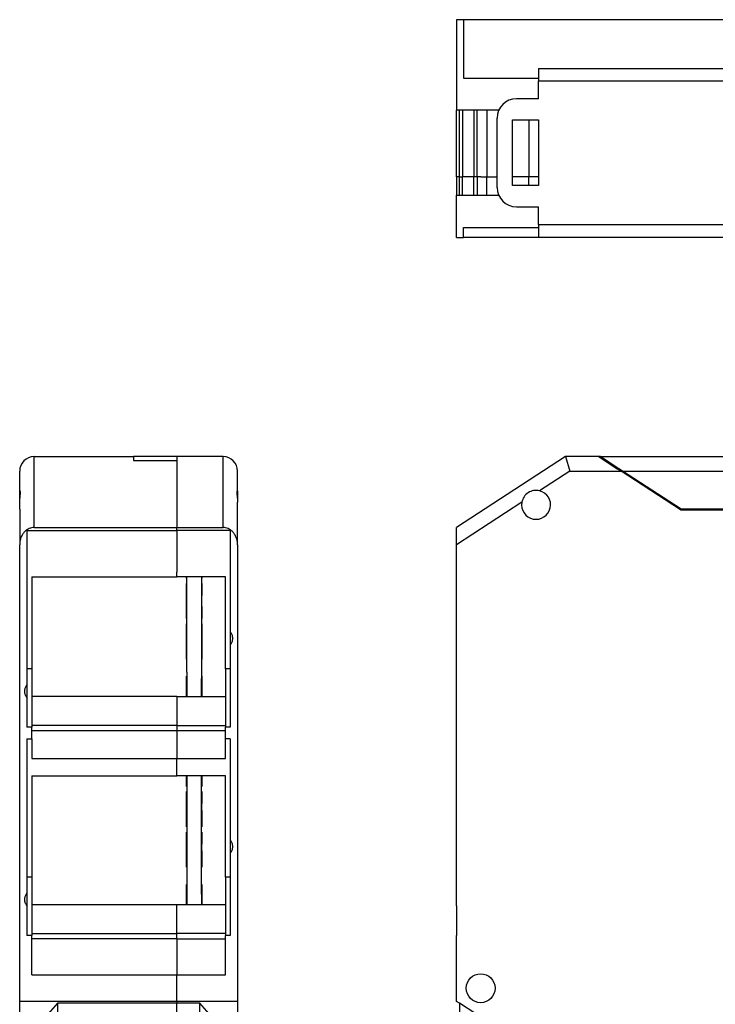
# Model space of a CAD drawing. Extents: x -11 to 300, y -102 to 102.
# Tile 2 of 5: x -11 to 61, y 0 to 102. Entities that reach past the tile are written whole.
import ezdxf

# ---------------------------------------------------------------- set-up
doc = ezdxf.new("R2010")
doc.units = 0
doc.layers.get('0').update_dxf_attribs({"linetype": 'CONTINUOUS'})

# ---------------------------------------------------------------- blocks, each defined once
blk = doc.blocks.new('ME_MAX_LP-MKDSO_2-2__00268395_1', base_point=(6, 10.36))
at = {"color": 7}
for p, q in [((6, 44.2), (6, 44.33)), ((6.05, 44.2), (6, 44.2)), ((6.05, 44.2), (6.05, 44.33)), ((6.05, 43.66), (6.05, 44.2)), ((7.55, 44.33), (7.55, 44.2)), ((7.55, 44.2), (7.55, 43.66)), ((7.55, 44.2), (7.6, 44.2)), ((7.6, 44.33), (7.6, 44.2)), ((6.05, 42.41), (6.05, 43.66)), ((7.55, 43.66), (7.55, 42.96)), ((7.55, 42.96), (7.55, 42.66)), ((6, 41.26), (6, 42.41)), ((6.05, 42.41), (6, 42.41)), ((6.05, 42.35), (6.05, 42.41)), ((6.05, 41.26), (6.05, 42.35)), ((7.55, 42.66), (7.55, 42.41)), ((7.55, 42.41), (7.55, 42.35)), ((7.55, 42.41), (7.6, 42.41)), ((7.55, 42.35), (7.55, 42.26)), ((7.55, 42.26), (7.55, 41.96)), ((7.55, 41.96), (7.55, 41.71)), ((7.6, 42.26), (7.6, 42.41)), ((7.6, 41.96), (7.6, 42.26)), ((7.6, 41.71), (7.6, 41.96)), ((6, 41.21), (6, 41.26)), ((6, 40.01), (6, 41.21)), ((6.05, 40.69), (6.05, 41.26)), ((7.55, 41.71), (7.55, 41.26)), ((7.55, 41.26), (7.55, 40.71)), ((7.6, 41.26), (7.6, 41.71)), ((7.6, 41.26), (7.6, 40.01)), ((6.05, 40.01), (6, 40.01)), ((6.05, 40.01), (6.05, 40.69)), ((6.05, 39.47), (6.05, 40.01)), ((7.55, 40.71), (7.55, 40.69)), ((7.55, 40.69), (7.55, 40.01)), ((7.55, 40.01), (7.55, 39.47)), ((7.55, 40.01), (7.6, 40.01)), ((6.05, 38.21), (6.05, 39.47)), ((7.55, 39.47), (7.55, 38.77)), ((6.05, 38.21), (6, 38.21)), ((6, 37.07), (6, 38.21)), ((6.05, 37.8), (6.05, 38.21)), ((6.05, 37.07), (6.05, 37.8)), ((7.55, 38.77), (7.55, 38.47)), ((7.55, 38.47), (7.55, 38.21)), ((7.55, 38.21), (7.55, 38.07)), ((7.55, 38.21), (7.6, 38.21)), ((7.55, 38.07), (7.55, 37.8)), ((7.55, 37.8), (7.55, 37.77)), ((7.6, 38.21), (7.6, 38.07)), ((7.6, 38.07), (7.6, 37.77)), ((6, 37.01), (6, 37.07)), ((6, 35.81), (6, 37.01)), ((6.05, 35.81), (6.05, 37.07)), ((7.55, 37.77), (7.55, 37.51)), ((7.55, 37.51), (7.55, 37.21)), ((7.55, 37.21), (7.55, 37.07)), ((7.55, 37.07), (7.55, 36.81)), ((7.55, 36.81), (7.55, 36.51)), ((7.6, 37.77), (7.6, 37.51)), ((7.6, 37.51), (7.6, 37.21)), ((7.6, 37.21), (7.6, 37.07)), ((7.6, 37.07), (7.6, 35.81)), ((6.05, 35.81), (6, 35.81)), ((6.05, 34.45), (6.05, 35.81)), ((7.55, 36.51), (7.55, 35.81)), ((7.55, 35.81), (7.55, 34.45)), ((7.55, 35.81), (7.6, 35.81)), ((6, 32.82), (6, 34.02)), ((6.05, 34.02), (6, 34.02)), ((6.05, 34.45), (6.05, 34.02)), ((6.05, 34.02), (6.05, 33.79)), ((6.05, 33.79), (6.05, 31.94)), ((7.55, 34.45), (7.55, 34.02)), ((7.55, 34.02), (7.55, 33.79)), ((7.55, 34.02), (7.6, 34.02)), ((7.55, 33.32), (7.55, 33.79)), ((7.6, 34.02), (7.6, 31.94)), ((6, 31.94), (6, 32.82)), ((7.55, 33.02), (7.55, 33.32)), ((7.55, 32.62), (7.55, 33.02)), ((7.55, 32.32), (7.55, 32.62)), ((7.55, 31.94), (7.55, 32.32)), ((6, 22.6), (6, 23.69)), ((6.05, 23.69), (6.05, 22.6)), ((7.55, 23.6), (7.55, 23.69)), ((7.55, 23.3), (7.55, 23.6)), ((7.6, 23.69), (7.6, 22.6)), ((6.05, 22.6), (6, 22.6)), ((6.05, 22.6), (6.05, 22.06)), ((7.55, 22.6), (7.55, 23.3)), ((7.55, 22.06), (7.55, 22.6)), ((7.55, 22.6), (7.6, 22.6)), ((6.05, 22.06), (6.05, 20.81)), ((7.55, 21.36), (7.55, 22.06)), ((6, 19.66), (6, 20.81)), ((6.05, 20.81), (6, 20.81)), ((6.05, 20.81), (6.05, 20.75)), ((6.05, 20.75), (6.05, 19.66)), ((7.55, 21.06), (7.55, 21.36)), ((7.55, 20.81), (7.55, 21.06)), ((7.55, 20.75), (7.55, 20.81)), ((7.55, 20.81), (7.6, 20.81)), ((7.55, 20.66), (7.55, 20.75)), ((7.55, 20.36), (7.55, 20.66)), ((7.6, 20.66), (7.6, 20.81)), ((7.6, 20.36), (7.6, 20.66)), ((6, 19.61), (6, 19.66)), ((6, 18.41), (6, 19.61)), ((6.05, 19.66), (6.05, 19.09)), ((7.55, 20.11), (7.55, 20.36)), ((7.55, 19.81), (7.55, 20.11)), ((7.55, 19.66), (7.55, 19.81)), ((7.55, 19.41), (7.55, 19.66)), ((7.55, 19.11), (7.55, 19.41)), ((7.6, 20.11), (7.6, 20.36)), ((7.6, 20.11), (7.6, 19.81)), ((7.6, 19.81), (7.6, 19.66)), ((7.6, 19.66), (7.6, 18.41)), ((6.05, 18.41), (6, 18.41)), ((6.05, 19.09), (6.05, 18.41)), ((6.05, 18.41), (6.05, 17.87)), ((7.55, 19.09), (7.55, 19.11)), ((7.55, 18.41), (7.55, 19.09)), ((7.55, 17.87), (7.55, 18.41)), ((7.55, 18.41), (7.6, 18.41)), ((6.05, 17.87), (6.05, 16.61)), ((7.55, 17.17), (7.55, 17.87)), ((6, 15.47), (6, 16.61)), ((6.05, 16.61), (6, 16.61)), ((6.05, 16.61), (6.05, 16.2)), ((7.55, 16.87), (7.55, 17.17)), ((7.55, 16.61), (7.55, 16.87)), ((7.55, 16.61), (7.6, 16.61)), ((7.55, 16.47), (7.55, 16.61)), ((7.55, 16.2), (7.55, 16.47)), ((7.6, 16.47), (7.6, 16.61)), ((7.6, 16.17), (7.6, 16.47)), ((6, 15.41), (6, 15.47)), ((6, 14.21), (6, 15.41)), ((6.05, 16.2), (6.05, 15.47)), ((6.05, 15.47), (6.05, 14.21)), ((7.55, 16.17), (7.55, 16.2)), ((7.55, 15.91), (7.55, 16.17)), ((7.55, 15.61), (7.55, 15.91)), ((7.55, 15.47), (7.55, 15.61)), ((7.55, 15.21), (7.55, 15.47)), ((7.6, 15.91), (7.6, 16.17)), ((7.6, 15.91), (7.6, 15.61)), ((7.6, 15.61), (7.6, 15.47)), ((7.6, 15.47), (7.6, 14.21)), ((7.55, 14.91), (7.55, 15.21)), ((7.55, 14.21), (7.55, 14.91)), ((6.05, 14.21), (6, 14.21)), ((6.05, 14.21), (6.05, 12.42)), ((7.55, 14.21), (7.6, 14.21)), ((7.55, 12.42), (7.55, 14.21)), ((6.05, 12.42), (6, 12.42)), ((6, 11.22), (6, 12.42)), ((6.05, 12.42), (6.05, 11.43)), ((7.55, 12.42), (7.6, 12.42)), ((7.55, 11.72), (7.55, 12.42)), ((7.6, 12.42), (7.6, 10.36)), ((6.05, 11.43), (6.05, 10.36)), ((7.55, 11.43), (7.55, 11.72)), ((7.55, 11.43), (7.55, 11.42)), ((7.55, 11.42), (7.55, 11.02)), ((6, 10.36), (6, 11.22)), ((7.55, 11.02), (7.55, 10.72)), ((7.55, 10.72), (7.55, 10.36))]:
    blk.add_line(p, q, dxfattribs=at)
blk = doc.blocks.new('ME_MAX_LP-MSTBO_2-2__00286672_2', base_point=(6, 10.36))
at = {"color": 7}
for p, q in [((6.05, 44.2), (6.05, 44.33)), ((6.05, 43.66), (6.05, 44.2)), ((7.55, 44.33), (7.55, 44.2)), ((7.55, 44.2), (7.55, 43.66)), ((6, 42.46), (6, 43.66)), ((6.05, 43.66), (6, 43.66)), ((6.05, 42.41), (6.05, 43.66)), ((7.55, 43.66), (7.55, 42.96)), ((7.55, 43.66), (7.6, 43.66)), ((7.55, 42.96), (7.55, 42.66)), ((7.6, 43.66), (7.6, 42.41)), ((6, 42.41), (6, 42.46)), ((6, 41.26), (6, 42.41)), ((6.05, 42.35), (6.05, 42.41)), ((6.05, 41.26), (6.05, 42.35)), ((7.55, 42.66), (7.55, 42.41)), ((7.55, 42.41), (7.55, 42.35)), ((7.55, 42.35), (7.55, 42.26)), ((7.55, 42.26), (7.55, 41.96)), ((7.55, 41.96), (7.55, 41.71)), ((7.6, 42.26), (7.6, 42.41)), ((7.6, 41.96), (7.6, 42.26)), ((7.6, 41.71), (7.6, 41.96)), ((6.05, 40.69), (6.05, 41.26)), ((7.55, 41.71), (7.55, 41.26)), ((7.55, 41.26), (7.55, 40.71)), ((7.6, 41.26), (7.6, 41.71)), ((6.05, 40.01), (6.05, 40.69)), ((6.05, 39.47), (6.05, 40.01)), ((7.55, 40.71), (7.55, 40.69)), ((7.55, 40.69), (7.55, 40.01)), ((7.55, 40.01), (7.55, 39.47)), ((6.05, 39.47), (6, 39.47)), ((6, 38.27), (6, 39.47)), ((6.05, 38.21), (6.05, 39.47)), ((7.55, 39.47), (7.55, 38.77)), ((7.55, 39.47), (7.6, 39.47)), ((7.6, 39.47), (7.6, 38.21)), ((6, 38.21), (6, 38.27)), ((6, 37.07), (6, 38.21)), ((6.05, 37.8), (6.05, 38.21)), ((6.05, 37.07), (6.05, 37.8)), ((7.55, 38.77), (7.55, 38.47)), ((7.55, 38.47), (7.55, 38.21)), ((7.55, 38.21), (7.55, 38.07)), ((7.55, 38.07), (7.55, 37.8)), ((7.55, 37.8), (7.55, 37.77)), ((7.6, 38.21), (7.6, 38.07)), ((7.6, 38.07), (7.6, 37.77)), ((6.05, 35.81), (6.05, 37.07)), ((7.55, 37.77), (7.55, 37.51)), ((7.55, 37.51), (7.55, 37.21)), ((7.55, 37.21), (7.55, 37.07)), ((7.55, 37.07), (7.55, 36.81)), ((7.55, 36.81), (7.55, 36.51)), ((7.6, 37.77), (7.6, 37.51)), ((7.6, 37.51), (7.6, 37.21)), ((7.6, 37.21), (7.6, 37.07)), ((6.05, 34.45), (6.05, 35.81)), ((7.55, 36.51), (7.55, 35.81)), ((7.55, 35.81), (7.55, 34.45)), ((6.05, 34.45), (6.05, 34.02)), ((6.05, 34.02), (6.05, 33.79)), ((6.05, 33.79), (6.05, 31.94)), ((7.55, 34.45), (7.55, 34.02)), ((7.55, 34.02), (7.55, 33.79)), ((7.55, 33.32), (7.55, 33.79)), ((7.55, 33.02), (7.55, 33.32)), ((7.55, 32.62), (7.55, 33.02)), ((7.55, 32.32), (7.55, 32.62)), ((7.55, 31.94), (7.55, 32.32)), ((6.05, 23.69), (6.05, 22.6)), ((7.55, 23.6), (7.55, 23.69)), ((7.55, 23.3), (7.55, 23.6)), ((6.05, 22.6), (6.05, 22.06)), ((7.55, 22.6), (7.55, 23.3)), ((7.55, 22.06), (7.55, 22.6)), ((6, 20.86), (6, 22.06)), ((6.05, 22.06), (6, 22.06)), ((6.05, 22.06), (6.05, 20.81)), ((7.55, 21.36), (7.55, 22.06)), ((7.55, 22.06), (7.6, 22.06)), ((7.6, 22.06), (7.6, 20.81)), ((6, 20.81), (6, 20.86)), ((6, 19.66), (6, 20.81)), ((6.05, 20.81), (6.05, 20.75)), ((6.05, 20.75), (6.05, 19.66)), ((7.55, 21.06), (7.55, 21.36)), ((7.55, 20.81), (7.55, 21.06)), ((7.55, 20.75), (7.55, 20.81)), ((7.55, 20.66), (7.55, 20.75)), ((7.55, 20.36), (7.55, 20.66)), ((7.6, 20.66), (7.6, 20.81)), ((7.6, 20.36), (7.6, 20.66)), ((6.05, 19.66), (6.05, 19.09)), ((7.55, 20.11), (7.55, 20.36)), ((7.55, 19.81), (7.55, 20.11)), ((7.55, 19.66), (7.55, 19.81)), ((7.55, 19.41), (7.55, 19.66)), ((7.55, 19.11), (7.55, 19.41)), ((7.6, 20.11), (7.6, 20.36)), ((7.6, 20.11), (7.6, 19.81)), ((7.6, 19.81), (7.6, 19.66)), ((6.05, 19.09), (6.05, 18.41)), ((6.05, 18.41), (6.05, 17.87)), ((7.55, 19.09), (7.55, 19.11)), ((7.55, 18.41), (7.55, 19.09)), ((7.55, 17.87), (7.55, 18.41)), ((6, 16.67), (6, 17.87)), ((6.05, 17.87), (6, 17.87)), ((6.05, 17.87), (6.05, 16.61)), ((7.55, 17.17), (7.55, 17.87)), ((7.55, 17.87), (7.6, 17.87)), ((7.6, 17.87), (7.6, 16.61)), ((6, 16.61), (6, 16.67)), ((6, 15.47), (6, 16.61)), ((6.05, 16.61), (6.05, 16.2)), ((7.55, 16.87), (7.55, 17.17)), ((7.55, 16.61), (7.55, 16.87)), ((7.55, 16.47), (7.55, 16.61)), ((7.55, 16.2), (7.55, 16.47)), ((7.6, 16.47), (7.6, 16.61)), ((7.6, 16.17), (7.6, 16.47)), ((6.05, 16.2), (6.05, 15.47)), ((6.05, 15.47), (6.05, 14.21)), ((7.55, 16.17), (7.55, 16.2)), ((7.55, 15.91), (7.55, 16.17)), ((7.55, 15.61), (7.55, 15.91)), ((7.55, 15.47), (7.55, 15.61)), ((7.55, 15.21), (7.55, 15.47)), ((7.6, 15.91), (7.6, 16.17)), ((7.6, 15.91), (7.6, 15.61)), ((7.6, 15.61), (7.6, 15.47)), ((7.55, 14.91), (7.55, 15.21)), ((7.55, 14.21), (7.55, 14.91)), ((6.05, 14.21), (6.05, 12.42)), ((7.55, 12.42), (7.55, 14.21)), ((6.05, 12.42), (6.05, 11.43)), ((7.55, 11.72), (7.55, 12.42)), ((6.05, 11.43), (6.05, 10.36)), ((7.55, 11.43), (7.55, 11.72)), ((7.55, 11.43), (7.55, 11.42)), ((7.55, 11.42), (7.55, 11.02)), ((7.55, 11.02), (7.55, 10.72)), ((7.55, 10.72), (7.55, 10.36))]:
    blk.add_line(p, q, dxfattribs=at)
blk = doc.blocks.new('ME_MAX_22_5_DKL_H_SELECT__10', base_point=(-11.3, 51.35))
at = {"color": 7}
for p, q in [((-9.8, 56.8), (-9.7, 56.8)), ((-9.7, 56.8), (-9.65, 56.8)), ((-9.65, 56.8), (0.5, 56.8)), ((5, 56.8), (0.5, 56.8)), ((9.65, 56.8), (5, 56.8)), ((9.7, 56.8), (9.65, 56.8)), ((9.8, 56.8), (9.7, 56.8)), ((-11.3, 53.26), (-11.3, 55.3)), ((11.3, 53.26), (11.3, 55.3)), ((-11.3, 52.07), (-11.3, 53.26)), ((11.3, 53.26), (11.3, 52.07)), ((-11.3, 51.35), (-11.3, 52.07)), ((11.3, 51.35), (11.3, 52.07))]:
    blk.add_line(p, q, dxfattribs=at)
for centre, start, end in [((-9.8, 55.3), 90, 180), ((9.8, 55.3), 0, 90)]:
    blk.add_arc(centre, 1.5, start, end, dxfattribs=at)
blk = doc.blocks.new('ME_MAX_GEH-L_G_2-2_H_SELECT__11', base_point=(5, -55.7))
at = {"color": 7}
for p, q in [((9.65, 56.8), (5, 56.8)), ((5, 56.8), (5, 56.39)), ((5, 56.39), (5, 54.3)), ((9.7, 56.8), (9.65, 56.8)), ((9.8, 56.8), (9.7, 56.8)), ((9.8, 49.46), (9.8, 56.8)), ((11.3, 53.26), (11.3, 55.3)), ((5, 54.3), (5, 53.25)), ((5, 53.25), (5, 52.25)), ((11.3, 53.26), (11.3, 52.07)), ((5, 52.25), (5, 51.7)), ((5, 51.7), (5, 49.49)), ((11.3, 51.35), (11.3, 52.07)), ((11.3, 47.67), (11.3, 51.35)), ((5, 49.49), (5, 49.46)), ((5, 49.46), (9.8, 49.46)), ((5, 49.13), (5, 49.46)), ((10.55, 49.13), (5, 49.13)), ((5, 49.13), (5, 48.28)), ((10.55, 49.13), (10.55, 38.62)), ((5, 48.28), (5, 45.82)), ((11.3, 47.67), (11.3, 0.3)), ((5, 45.82), (5, 45.77)), ((5, 45.77), (5, 45.47)), ((5, 45.47), (5, 45.42)), ((5, 45.42), (5, 45.17)), ((5, 45.17), (5, 44.82)), ((5, 44.33), (5, 44.82)), ((10.05, 44.33), (5, 44.33)), ((10.05, 34.8), (10.05, 44.33)), ((10.55, 38.62), (10.55, 37.29)), ((10.55, 37.29), (10.55, 34.8)), ((10.55, 34.8), (10.05, 34.8)), ((10.05, 34.8), (10.05, 31.94)), ((10.55, 34.8), (10.55, 28.75)), ((5, 31.94), (5, 30.14)), ((5, 31.94), (10.05, 31.94)), ((10.05, 31.94), (10.05, 28.92)), ((5, 30.14), (5, 28.92)), ((5, 28.92), (5, 28.38)), ((5, 28.92), (10.05, 28.92)), ((10.05, 28.92), (10.05, 28.75)), ((10.55, 28.75), (10.05, 28.75)), ((10.05, 28.38), (10.05, 28.75)), ((5, 28.38), (5, 28.12)), ((10.05, 28.38), (5, 28.38)), ((5, 28.12), (5, 27.58)), ((5, 27.58), (5, 25.49)), ((10.05, 27.53), (10.05, 28.38)), ((10.55, 27.53), (10.05, 27.53)), ((10.05, 25.49), (10.05, 27.53)), ((10.55, 27.53), (10.55, 17.02)), ((5, 23.69), (5, 25.49)), ((5, 25.49), (10.05, 25.49)), ((10.05, 23.69), (5, 23.69)), ((10.05, 13.19), (10.05, 23.69)), ((10.55, 17.02), (10.55, 15.69)), ((10.55, 15.69), (10.55, 13.19)), ((10.05, 13.19), (10.05, 10.36)), ((10.55, 13.19), (10.05, 13.19)), ((10.55, 13.19), (10.55, 7.15)), ((5, 8.98), (5, 10.36)), ((5, 10.36), (10.05, 10.36)), ((10.05, 10.36), (10.05, 7.34)), ((5, 7.34), (5, 8.98)), ((10.05, 7.34), (5, 7.34)), ((5, 6.79), (5, 7.34)), ((10.05, 7.34), (10.05, 7.15)), ((10.05, 6.79), (10.05, 7.15)), ((10.55, 7.15), (10.05, 7.15)), ((5, 6.79), (5, 6.54)), ((5, 6.79), (10.05, 6.79)), ((5, 6.54), (5, 6)), ((10.05, 3.06), (10.05, 6.79)), ((5, 6), (5, 4.34)), ((5, 4.34), (5, 3.06)), ((5, 1.7), (5, 3.06)), ((5, 3.06), (10.05, 3.06)), ((5, 0.3), (5, 1.7)), ((11.3, 0.3), (5, 0.3)), ((5, 0.3), (5, 0.11)), ((5, -0.8), (5, 0.11)), ((7.37, 0.11), (5, 0.11)), ((9.33, -2.1), (7.37, 0.11)), ((7.37, -2.1), (7.37, 0.11)), ((11.3, 0.3), (11.3, -3.92))]:
    blk.add_line(p, q, dxfattribs=at)
for points in [[(11.28, 53.3, 0.276828), (11.26, 53.28), (11.25, 53.26, 0.04832), (11.24, 53.21), (11.23, 53.18), (11.23, 53.14, 0.027595), (11.23, 53.02), (11.23, 52.95, 0.013158), (11.25, 52.7), (11.27, 52.55), (11.28, 52.4, -0.013045), (11.3, 52.18), (11.3, 52.07)], [(11.3, 47.67, 0.043896), (11.27, 48.05, 0.044883), (11.17, 48.4, 0.047168), (11.01, 48.72, 0.049997), (10.8, 49, 0.054062), (10.55, 49.22, 0.047979), (10.31, 49.35, 0.050169), (10.06, 49.43, 0.051861), (9.8, 49.46)], [(10.8, 37.95, 0.03526), (10.79, 38.1, 0.035774), (10.76, 38.25, 0.036966), (10.71, 38.39, 0.038483), (10.64, 38.51, 0.040749), (10.55, 38.62)], [(10.55, 37.29, 0.041234), (10.64, 37.4, 0.039006), (10.71, 37.52, 0.03733), (10.76, 37.66, 0.035962), (10.79, 37.8, 0.035427), (10.8, 37.95)], [(10.8, 16.35, 0.03526), (10.79, 16.5, 0.035774), (10.76, 16.65, 0.036966), (10.71, 16.79, 0.038483), (10.64, 16.91, 0.040749), (10.55, 17.02)], [(10.55, 15.69, 0.041234), (10.64, 15.8, 0.039006), (10.71, 15.92, 0.03733), (10.76, 16.06, 0.035962), (10.79, 16.2, 0.035427), (10.8, 16.35)]]:
    blk.add_lwpolyline(points, format="xyb", dxfattribs=at)
blk.add_arc((9.8, 55.3), 1.5, 0, 90, dxfattribs=at)
blk = doc.blocks.new('ME_MAX_22_5_GEH-R_G_2-2_H_SELE3', base_point=(-11.3, -55.7))
at = {"color": 7}
for p, q in [((-9.8, 56.8), (-9.7, 56.8)), ((-9.8, 49.46), (-9.8, 56.8)), ((-9.7, 56.8), (-9.65, 56.8)), ((-9.65, 56.8), (0.5, 56.8)), ((0.5, 56.8), (0.5, 56.39)), ((5, 56.8), (0.5, 56.8)), ((0.5, 56.39), (5, 56.39)), ((5, 56.8), (5, 56.39)), ((5, 56.39), (5, 54.3)), ((-11.3, 53.26), (-11.3, 55.3)), ((5, 54.3), (5, 53.25)), ((-11.3, 52.07), (-11.3, 53.26)), ((5, 53.25), (5, 52.25)), ((5, 52.25), (5, 51.7)), ((-11.3, 51.35), (-11.3, 52.07)), ((-11.3, 51.35), (-11.3, 47.67)), ((5, 51.7), (5, 49.49)), ((-10.55, 49.13), (-10.55, 34.8)), ((-10.55, 49.13), (5, 49.13)), ((-9.8, 49.46), (5, 49.46)), ((5, 49.49), (5, 49.46)), ((5, 49.13), (5, 49.46)), ((5, 49.13), (5, 48.28)), ((5, 48.28), (5, 45.82)), ((-11.3, 0.3), (-11.3, 47.67)), ((5, 45.82), (5, 45.77)), ((5, 45.77), (5, 45.47)), ((5, 45.47), (5, 45.42)), ((5, 45.42), (5, 45.17)), ((5, 45.17), (5, 44.82)), ((-10.05, 44.33), (5, 44.33)), ((-10.05, 44.33), (-10.05, 34.8)), ((5, 44.33), (5, 44.82)), ((-10.05, 34.8), (-10.55, 34.8)), ((-10.55, 34.8), (-10.55, 33.14)), ((-10.05, 34.8), (-10.05, 31.94)), ((-10.55, 33.14), (-10.55, 31.8)), ((-10.55, 31.8), (-10.55, 28.75)), ((-10.05, 31.94), (-10.05, 28.92)), ((5, 31.94), (-10.05, 31.94)), ((5, 31.94), (5, 30.14)), ((5, 30.14), (5, 28.92)), ((-10.05, 28.75), (-10.55, 28.75)), ((5, 28.92), (-10.05, 28.92)), ((-10.05, 28.92), (-10.05, 28.75)), ((-10.05, 28.38), (-10.05, 28.75)), ((5, 28.92), (5, 28.38)), ((-10.05, 27.53), (-10.05, 28.38)), ((5, 28.38), (-10.05, 28.38)), ((5, 28.38), (5, 28.12)), ((5, 28.12), (5, 27.58)), ((5, 27.58), (5, 25.49)), ((-10.55, 27.53), (-10.05, 27.53)), ((-10.55, 27.53), (-10.55, 13.19)), ((-10.05, 27.53), (-10.05, 25.49)), ((-10.05, 25.49), (5, 25.49)), ((5, 23.69), (5, 25.49)), ((-10.05, 23.69), (5, 23.69)), ((-10.05, 23.69), (-10.05, 13.19)), ((-10.05, 13.19), (-10.55, 13.19)), ((-10.55, 13.19), (-10.55, 11.54)), ((-10.05, 13.19), (-10.05, 10.36)), ((-10.55, 11.54), (-10.55, 10.2)), ((-10.05, 10.36), (-10.05, 7.34)), ((-10.05, 10.36), (5, 10.36)), ((5, 8.98), (5, 10.36)), ((-10.55, 10.2), (-10.55, 7.15)), ((5, 7.34), (5, 8.98)), ((-10.05, 7.15), (-10.55, 7.15)), ((-10.05, 7.34), (5, 7.34)), ((-10.05, 7.34), (-10.05, 7.15)), ((-10.05, 6.79), (-10.05, 7.15)), ((5, 6.79), (5, 7.34)), ((-10.05, 3.06), (-10.05, 6.79)), ((5, 6.79), (-10.05, 6.79)), ((5, 6.79), (5, 6.54)), ((5, 6.54), (5, 6)), ((5, 6), (5, 4.34)), ((5, 4.34), (5, 3.06)), ((-10.05, 3.06), (5, 3.06)), ((5, 1.7), (5, 3.06)), ((5, 0.3), (5, 1.7)), ((-11.3, -3.92), (-11.3, 0.3)), ((5, 0.3), (-11.3, 0.3)), ((-7.37, 0.11), (-9.33, -2.1)), ((-7.37, 0.11), (-7.37, -2.1)), ((5, 0.11), (-7.37, 0.11)), ((5, 0.3), (5, 0.11)), ((5, -0.8), (5, 0.11))]:
    blk.add_line(p, q, dxfattribs=at)
for points in [[(-11.3, 52.07, -0.016336), (-11.29, 52.29), (-11.28, 52.4, -0.005698), (-11.25, 52.7), (-11.24, 52.83), (-11.23, 52.95, 0.019211), (-11.23, 53.08), (-11.23, 53.14, 0.030244), (-11.24, 53.21), (-11.24, 53.24), (-11.25, 53.26, 0.097755), (-11.27, 53.3), (-11.28, 53.3)], [(-9.8, 49.46, 0.051829), (-10.06, 49.43, 0.050617), (-10.31, 49.35, 0.048795), (-10.55, 49.22, 0.054835), (-10.8, 49, 0.050958), (-11.01, 48.72, 0.047858), (-11.17, 48.4, 0.045244), (-11.27, 48.05, 0.044219), (-11.3, 47.67)], [(-10.55, 33.14, 0.041234), (-10.64, 33.03, 0.039006), (-10.71, 32.9, 0.03733), (-10.76, 32.76, 0.035962), (-10.79, 32.62, 0.035427), (-10.8, 32.47)], [(-10.8, 32.47, 0.03526), (-10.79, 32.32, 0.035774), (-10.76, 32.17, 0.036966), (-10.71, 32.04, 0.038483), (-10.64, 31.91, 0.040749), (-10.55, 31.8)], [(-10.55, 11.54, 0.041234), (-10.64, 11.43, 0.039006), (-10.71, 11.3, 0.03733), (-10.76, 11.16, 0.035962), (-10.79, 11.02, 0.035427), (-10.8, 10.87)], [(-10.8, 10.87, 0.03526), (-10.79, 10.72, 0.035774), (-10.76, 10.57, 0.036966), (-10.71, 10.44, 0.038483), (-10.64, 10.31, 0.040749), (-10.55, 10.2)]]:
    blk.add_lwpolyline(points, format="xyb", dxfattribs=at)
blk.add_arc((-9.8, 55.3), 1.5, 90, 180, dxfattribs=at)
blk = doc.blocks.new('ME_MAX_22_5_G_2-2_H_SELECT__14', base_point=(-11.3, -56.8))
for name, p in [('ME_MAX_22_5_DKL_H_SELECT__10', (-11.3, 51.35)), ('ME_MAX_22_5_GEH-R_G_2-2_H_SELE3', (-11.3, -55.7)), ('ME_MAX_GEH-L_G_2-2_H_SELECT__11', (5, -55.7)), ('ME_MAX_LP-MKDSO_2-2__00268395_1', (6, 10.36)), ('ME_MAX_LP-MSTBO_2-2__00286672_2', (6, 10.36))]:
    blk.add_blockref(name, p)
blk = doc.blocks.new('SA-RECHTS1', base_point=(-11.3, -56.8))
blk.add_blockref('ME_MAX_22_5_G_2-2_H_SELECT__14', (-11.3, -56.8))
blk = doc.blocks.new('ME_MAX_22_5_GEH-R_G_2-2_H_SELE6', base_point=(34.02, 85.82))
at = {"color": 7}
for p, q in [((34.75, 102.12), (34.02, 102.12)), ((34.02, 102.12), (34.02, 92.72)), ((34.75, 102.12), (34.75, 96.07)), ((51.23, 102.12), (34.75, 102.12)), ((57.31, 102.12), (51.23, 102.12)), ((58.12, 102.12), (57.31, 102.12)), ((71.7, 102.12), (58.12, 102.12)), ((71.7, 102.12), (71.7, 100.22)), ((71.7, 102.12), (72.47, 102.12)), ((94.57, 102.12), (72.47, 102.12)), ((72.47, 87.02), (72.47, 102.12)), ((95.34, 102.12), (94.57, 102.12)), ((94.57, 87.02), (94.57, 102.12)), ((95.34, 100.22), (95.34, 102.12)), ((95.34, 102.12), (99.92, 102.12)), ((99.92, 100.22), (99.92, 102.12)), ((99.92, 102.12), (100.92, 102.12)), ((100.92, 102.12), (100.92, 100.22)), ((100.92, 102.12), (101.02, 102.12)), ((109.73, 102.12), (101.02, 102.12)), ((115.81, 102.12), (109.73, 102.12)), ((133.02, 102.12), (115.81, 102.12)), ((133.02, 85.82), (133.02, 102.12)), ((64.67, 100.22), (64.67, 97.07)), ((64.67, 100.22), (71.7, 100.22)), ((71.7, 100.22), (71.96, 100.22)), ((71.96, 87.02), (71.96, 100.22)), ((95.34, 100.22), (95, 100.22)), ((95, 100.22), (95, 85.82)), ((95.34, 100.22), (99.92, 100.22)), ((99.92, 100.22), (100.92, 100.22)), ((102.22, 100.22), (100.92, 100.22)), ((102.22, 100.22), (102.22, 85.82)), ((34.75, 96.07), (42.52, 96.07)), ((64.67, 96.07), (64.22, 96.07)), ((64.67, 85.82), (64.67, 96.07)), ((34.02, 85.82), (34.02, 92.72)), ((37.17, 92.72), (34.02, 92.72)), ((34.32, 85.82), (34.32, 92.72)), ((34.65, 92.72), (34.65, 85.82)), ((35.82, 92.72), (35.82, 85.82)), ((36.16, 85.82), (36.16, 92.72)), ((38.39, 92.72), (37.17, 92.72)), ((37.17, 92.72), (37.17, 85.82)), ((41.53, 91.72), (41.53, 85.82)), ((74.47, 89.12), (74.87, 89.12)), ((74.47, 87.02), (74.47, 89.12)), ((74.87, 89.12), (76.17, 89.12)), ((74.87, 87.02), (74.87, 89.12)), ((76.17, 89.12), (76.17, 87.02)), ((69.57, 87.02), (69.57, 85.82)), ((69.57, 87.02), (71.23, 87.02)), ((71.23, 87.02), (71.23, 85.82)), ((71.23, 87.02), (71.96, 87.02)), ((71.96, 87.02), (72.47, 87.02)), ((74.47, 87.02), (72.47, 87.02)), ((74.47, 87.02), (74.87, 87.02)), ((76.17, 87.02), (94.57, 87.02)), ((94.57, 87.02), (94.57, 85.82)), ((34.32, 85.82), (34.02, 85.82)), ((34.32, 85.82), (34.65, 85.82)), ((34.99, 85.82), (34.65, 85.82)), ((35.35, 85.82), (34.99, 85.82)), ((35.72, 85.82), (35.35, 85.82)), ((35.82, 85.82), (35.72, 85.82)), ((36.16, 85.82), (35.82, 85.82)), ((36.52, 85.82), (36.16, 85.82)), ((36.52, 85.82), (36.52, 85.82)), ((36.52, 85.82), (37.14, 85.82)), ((37.14, 85.82), (37.17, 85.82)), ((37.17, 85.82), (37.19, 85.82)), ((37.19, 85.82), (37.42, 85.82)), ((37.42, 85.82), (37.63, 85.82)), ((37.63, 85.82), (37.67, 85.82)), ((37.67, 85.82), (37.89, 85.82)), ((37.89, 85.82), (38.02, 85.82)), ((38.02, 85.82), (38.22, 85.82)), ((40.61, 85.82), (39.82, 85.82)), ((40.63, 85.82), (40.61, 85.82)), ((41.13, 85.82), (40.63, 85.82)), ((41.15, 85.82), (41.13, 85.82)), ((41.53, 85.82), (41.15, 85.82)), ((42.52, 85.82), (41.53, 85.82)), ((64.67, 85.82), (64.22, 85.82)), ((69.57, 85.82), (64.67, 85.82)), ((71.23, 85.82), (69.57, 85.82)), ((94.57, 85.82), (95, 85.82)), ((96.72, 85.82), (95, 85.82)), ((96.72, 85.82), (97.72, 85.82)), ((100.25, 85.82), (97.72, 85.82)), ((100.92, 85.82), (100.25, 85.82)), ((100.92, 85.82), (102.22, 85.82)), ((102.22, 85.82), (105.42, 85.82)), ((105.42, 85.82), (119.42, 85.82)), ((119.42, 85.82), (120.42, 85.82)), ((120.59, 85.82), (120.42, 85.82)), ((120.88, 85.82), (120.59, 85.82)), ((123.81, 85.82), (120.88, 85.82)), ((123.82, 85.82), (123.81, 85.82)), ((125.89, 85.82), (123.82, 85.82)), ((125.91, 85.82), (125.89, 85.82)), ((126.41, 85.82), (125.91, 85.82)), ((126.43, 85.82), (126.41, 85.82)), ((128.02, 85.82), (126.43, 85.82)), ((128.14, 85.82), (128.02, 85.82)), ((128.22, 85.82), (128.14, 85.82)), ((128.37, 85.82), (128.22, 85.82)), ((128.45, 85.82), (128.37, 85.82)), ((129.15, 85.82), (128.45, 85.82)), ((129.37, 85.82), (129.15, 85.82)), ((129.9, 85.82), (129.37, 85.82)), ((130.52, 85.82), (129.9, 85.82)), ((130.52, 85.82), (131.32, 85.82)), ((130.52, 85.82), (130.52, 85.82)), ((131.32, 85.82), (131.69, 85.82)), ((131.69, 85.82), (132.72, 85.82)), ((133.02, 85.82), (132.72, 85.82))]:
    blk.add_line(p, q, dxfattribs=at)
blk = doc.blocks.new('ME_MAX_22_5_DKL_H_SELECT__18', base_point=(51.23, 79.52))
at = {"color": 7}
for p, q in [((57.31, 102.12), (51.23, 102.12)), ((58.12, 102.12), (57.31, 102.12)), ((71.7, 102.12), (58.12, 102.12)), ((71.7, 102.12), (72.47, 102.12)), ((94.57, 102.12), (72.47, 102.12)), ((95.34, 102.12), (94.57, 102.12)), ((95.34, 102.12), (99.92, 102.12)), ((99.92, 102.12), (100.92, 102.12)), ((100.92, 102.12), (101.02, 102.12)), ((109.73, 102.12), (101.02, 102.12)), ((115.81, 102.12), (109.73, 102.12)), ((57.31, 79.52), (51.23, 79.52)), ((58.12, 79.52), (57.31, 79.52)), ((71.7, 79.52), (58.12, 79.52)), ((72.47, 79.52), (71.7, 79.52)), ((94.57, 79.52), (72.47, 79.52)), ((94.57, 79.52), (95.34, 79.52)), ((99.92, 79.52), (95.34, 79.52)), ((100.92, 79.52), (99.92, 79.52)), ((100.92, 79.52), (101.02, 79.52)), ((101.02, 79.52), (109.73, 79.52)), ((109.73, 79.52), (115.81, 79.52))]:
    blk.add_line(p, q, dxfattribs=at)
blk = doc.blocks.new('VAL-M_FUSSRIEGEL_H_SELECT__19', base_point=(38.22, 79.57))
at = {"color": 7}
for p, q in [((42.52, 97.07), (42.52, 95.77)), ((42.52, 97.07), (64.22, 97.07)), ((64.22, 97.07), (64.22, 96.07)), ((65.22, 97.07), (64.22, 97.07)), ((65.22, 97.07), (68.22, 97.07)), ((65.22, 97.07), (65.22, 96.07)), ((68.22, 97.07), (68.22, 96.07)), ((64.22, 96.07), (64.22, 95.77)), ((64.67, 96.07), (64.22, 96.07)), ((64.67, 96.07), (65.22, 96.07)), ((68.22, 96.07), (65.22, 96.07)), ((42.52, 95.77), (64.22, 95.77)), ((42.52, 93.92), (42.52, 95.77)), ((64.22, 80.87), (64.22, 95.77)), ((42.52, 93.92), (40.22, 93.92)), ((38.22, 84.72), (38.22, 91.92)), ((39.82, 91.72), (42.52, 91.72)), ((39.82, 84.92), (39.82, 91.72)), ((42.52, 91.72), (42.52, 84.92)), ((42.52, 84.92), (39.82, 84.92)), ((40.22, 82.72), (42.52, 82.72)), ((42.52, 80.87), (42.52, 82.72)), ((42.52, 80.87), (64.22, 80.87)), ((42.52, 80.87), (42.52, 79.57)), ((64.22, 80.87), (64.22, 80.57)), ((64.22, 80.57), (64.67, 80.57)), ((64.22, 80.57), (64.22, 79.57)), ((64.67, 80.57), (65.22, 80.57)), ((65.22, 80.57), (68.22, 80.57)), ((65.22, 79.57), (65.22, 80.57)), ((68.22, 79.57), (68.22, 80.57)), ((42.52, 79.57), (64.22, 79.57)), ((64.22, 79.57), (65.22, 79.57)), ((65.22, 79.57), (68.22, 79.57))]:
    blk.add_line(p, q, dxfattribs=at)
for centre, start, end in [((40.22, 91.92), 90, 180), ((40.22, 84.72), 180, 270)]:
    blk.add_arc(centre, 2, start, end, dxfattribs=at)
blk = doc.blocks.new('ME_MAX_GEH-L_G_2-2_H_SELECT__20', base_point=(34.02, 79.52))
at = {"color": 7}
for p, q in [((34.32, 85.82), (34.02, 85.82)), ((34.02, 85.82), (34.02, 83.92)), ((34.32, 83.92), (34.32, 85.82)), ((34.32, 85.82), (34.65, 85.82)), ((34.99, 85.82), (34.65, 85.82)), ((34.65, 83.92), (34.65, 85.82)), ((35.35, 85.82), (34.99, 85.82)), ((35.72, 85.82), (35.35, 85.82)), ((35.82, 85.82), (35.72, 85.82)), ((36.16, 85.82), (35.82, 85.82)), ((35.82, 83.92), (35.82, 85.82)), ((36.52, 85.82), (36.16, 85.82)), ((36.16, 85.82), (36.16, 83.92)), ((36.52, 85.82), (36.52, 85.82)), ((36.52, 85.82), (37.14, 85.82)), ((37.14, 85.82), (37.17, 85.82)), ((37.17, 85.82), (37.19, 85.82)), ((37.17, 83.92), (37.17, 85.82)), ((37.19, 85.82), (37.42, 85.82)), ((37.42, 85.82), (37.63, 85.82)), ((37.63, 85.82), (37.67, 85.82)), ((37.67, 85.82), (37.89, 85.82)), ((37.89, 85.82), (38.02, 85.82)), ((38.02, 85.82), (38.22, 85.82)), ((40.61, 85.82), (39.82, 85.82)), ((40.63, 85.82), (40.61, 85.82)), ((41.13, 85.82), (40.63, 85.82)), ((41.15, 85.82), (41.13, 85.82)), ((41.53, 85.82), (41.15, 85.82)), ((42.52, 85.82), (41.53, 85.82)), ((41.53, 84.92), (41.53, 85.82)), ((64.67, 85.82), (64.22, 85.82)), ((69.57, 85.82), (64.67, 85.82)), ((64.67, 81.02), (64.67, 85.82)), ((69.57, 85.82), (69.57, 81.02)), ((71.23, 85.82), (69.57, 85.82)), ((71.23, 81.02), (71.23, 85.82)), ((94.57, 85.82), (95, 85.82)), ((94.57, 81.02), (94.57, 85.82)), ((96.72, 85.82), (95, 85.82)), ((95, 81.42), (95, 85.82)), ((96.72, 85.82), (96.72, 82.37)), ((100.25, 85.82), (97.72, 85.82)), ((97.72, 82.37), (97.72, 85.82)), ((100.92, 85.82), (100.25, 85.82)), ((100.25, 81.42), (100.25, 85.82)), ((100.92, 85.82), (102.22, 85.82)), ((100.92, 79.52), (100.92, 85.82)), ((102.22, 85.82), (105.42, 85.82)), ((105.42, 85.82), (119.42, 85.82)), ((119.42, 85.82), (120.42, 85.82)), ((120.59, 85.82), (120.42, 85.82)), ((120.88, 85.82), (120.59, 85.82)), ((123.81, 85.82), (120.88, 85.82)), ((123.82, 85.82), (123.81, 85.82)), ((125.89, 85.82), (123.82, 85.82)), ((125.91, 85.82), (125.89, 85.82)), ((126.41, 85.82), (125.91, 85.82)), ((126.43, 85.82), (126.41, 85.82)), ((128.02, 85.82), (126.43, 85.82)), ((128.14, 85.82), (128.02, 85.82)), ((128.22, 85.82), (128.14, 85.82)), ((128.37, 85.82), (128.22, 85.82)), ((128.45, 85.82), (128.37, 85.82)), ((129.15, 85.82), (128.45, 85.82)), ((129.37, 85.82), (129.15, 85.82)), ((129.9, 85.82), (129.37, 85.82)), ((130.52, 85.82), (129.9, 85.82)), ((130.52, 85.82), (131.32, 85.82)), ((130.52, 85.82), (130.52, 85.82)), ((131.32, 85.82), (131.69, 85.82)), ((131.69, 85.82), (132.72, 85.82)), ((133.02, 85.82), (132.72, 85.82)), ((133.02, 79.52), (133.02, 85.82)), ((34.02, 83.92), (37.17, 83.92)), ((34.02, 79.52), (34.02, 83.92)), ((37.17, 83.92), (38.39, 83.92)), ((71.23, 81.72), (94.57, 81.72)), ((97.72, 82.37), (96.72, 82.37)), ((69.57, 81.02), (64.67, 81.02)), ((64.67, 80.57), (64.67, 81.02)), ((71.23, 81.02), (69.57, 81.02)), ((71.7, 81.02), (71.23, 81.02)), ((72.47, 81.02), (71.7, 81.02)), ((71.7, 81.02), (71.7, 79.52)), ((94.57, 81.02), (72.47, 81.02)), ((72.47, 81.02), (72.47, 79.52)), ((94.57, 79.52), (94.57, 81.02)), ((95, 81.42), (95.34, 81.42)), ((99.92, 81.42), (95.34, 81.42)), ((95.34, 79.52), (95.34, 81.42)), ((100.25, 81.42), (99.92, 81.42)), ((99.92, 79.52), (99.92, 81.42)), ((34.75, 80.57), (42.52, 80.57)), ((34.75, 79.52), (34.75, 80.57)), ((64.22, 80.57), (64.67, 80.57)), ((34.02, 79.52), (34.75, 79.52)), ((51.23, 79.52), (34.75, 79.52)), ((57.31, 79.52), (51.23, 79.52)), ((58.12, 79.52), (57.31, 79.52)), ((71.7, 79.52), (58.12, 79.52)), ((72.47, 79.52), (71.7, 79.52)), ((94.57, 79.52), (72.47, 79.52)), ((94.57, 79.52), (95.34, 79.52)), ((99.92, 79.52), (95.34, 79.52)), ((100.92, 79.52), (99.92, 79.52)), ((100.92, 79.52), (101.02, 79.52)), ((101.02, 79.52), (109.73, 79.52)), ((109.73, 79.52), (115.81, 79.52)), ((115.81, 79.52), (133.02, 79.52))]:
    blk.add_line(p, q, dxfattribs=at)
blk = doc.blocks.new('ME_MAX_22_5_G_2-2_H_SELECT__21', base_point=(34.02, 79.52))
for name, p in [('ME_MAX_22_5_GEH-R_G_2-2_H_SELE6', (34.02, 85.82)), ('ME_MAX_22_5_DKL_H_SELECT__18', (51.23, 79.52)), ('VAL-M_FUSSRIEGEL_H_SELECT__19', (38.22, 79.57)), ('ME_MAX_GEH-L_G_2-2_H_SELECT__20', (34.02, 79.52))]:
    blk.add_blockref(name, p)
blk = doc.blocks.new('UNTSICHT1', base_point=(34.02, 79.52))
blk.add_blockref('ME_MAX_22_5_G_2-2_H_SELECT__21', (34.02, 79.52))
blk = doc.blocks.new('ME_MAX_22_5_DKL_H_SELECT__31', base_point=(46.32, 51.35))
at = {"color": 7}
for p, q in [((48.77, 56.8), (46.32, 56.8)), ((48.92, 56.8), (48.77, 56.8)), ((48.92, 56.8), (118.12, 56.8)), ((50.84, 55.55), (48.92, 56.8)), ((51.23, 55.3), (50.84, 55.55)), ((51.23, 55.3), (115.81, 55.3)), ((57.31, 51.35), (51.23, 55.3)), ((109.73, 51.35), (57.31, 51.35))]:
    blk.add_line(p, q, dxfattribs=at)
blk = doc.blocks.new('ME_MAX_GEH-L_G_2-2_H_SELECT__32', base_point=(34.02, -55.7))
at = {"color": 7}
for p, q in [((45.32, 56.8), (34.02, 49.46)), ((45.87, 56.8), (45.32, 56.8)), ((46.32, 56.8), (45.87, 56.8)), ((48.77, 56.8), (46.32, 56.8)), ((48.77, 56.8), (50.69, 55.55)), ((50.84, 55.55), (50.69, 55.55)), ((34.02, 49.13), (34.02, 49.46)), ((34.02, 47.67), (34.02, 49.13)), ((34.02, 33.14), (34.02, 47.67)), ((34.02, 31.8), (34.02, 33.14)), ((34.02, 28.75), (34.02, 31.8)), ((34.02, 27.53), (34.02, 28.75)), ((34.02, 11.54), (34.02, 27.53)), ((34.02, 10.2), (34.02, 11.54)), ((34.02, 10.2), (34.02, 7.14)), ((34.02, 3.06), (34.02, 7.14)), ((34.02, 0.3), (34.02, 3.06)), ((34.32, 0.11), (34.02, 0.3)), ((34.32, 0.11), (34.32, -2.1))]:
    blk.add_line(p, q, dxfattribs=at)
blk = doc.blocks.new('ME_MAX_22_5_GEH-R_G_2-2_H_SELE9', base_point=(34.02, -55.7))
at = {"color": 7}
for p, q in [((45.32, 56.8), (34.02, 49.46)), ((45.32, 56.8), (45.76, 55.3)), ((45.87, 56.8), (45.32, 56.8)), ((46.32, 56.8), (45.87, 56.8)), ((48.77, 56.8), (46.32, 56.8)), ((48.77, 56.8), (50.69, 55.55)), ((45.76, 55.3), (42.62, 53.26)), ((45.76, 55.3), (51.08, 55.3)), ((50.69, 55.55), (51, 55.35)), ((50.84, 55.55), (50.69, 55.55)), ((51, 55.35), (51.08, 55.3)), ((51, 55.35), (51.15, 55.35)), ((57.24, 51.3), (51.08, 55.3)), ((40.8, 52.07), (34.02, 47.67)), ((57.24, 51.3), (109.8, 51.3)), ((34.02, 49.13), (34.02, 49.46)), ((34.02, 47.67), (34.02, 49.13)), ((34.02, 33.14), (34.02, 47.67)), ((34.02, 31.8), (34.02, 33.14)), ((34.02, 28.75), (34.02, 31.8)), ((34.02, 27.53), (34.02, 28.75)), ((34.02, 11.54), (34.02, 27.53)), ((34.02, 10.2), (34.02, 11.54)), ((34.02, 10.2), (34.02, 7.14)), ((34.02, 3.06), (34.02, 7.14)), ((34.02, 0.3), (34.02, 3.06)), ((34.32, 0.11), (34.02, 0.3)), ((34.32, 0.11), (34.32, -2.1)), ((37.72, -2.1), (34.32, 0.11))]:
    blk.add_line(p, q, dxfattribs=at)
blk.add_circle((36.52, 1.67), 1.5, dxfattribs=at)
for start, end in [(169.5173, 76.4827), (76.4827, 169.5173)]:
    blk.add_arc((42.27, 51.8), 1.5, start, end, dxfattribs=at)
blk = doc.blocks.new('ME_MAX_22_5_G_2-2_H_SELECT__35', base_point=(34.02, -56.8))
for name, p in [('ME_MAX_GEH-L_G_2-2_H_SELECT__32', (34.02, -55.7)), ('ME_MAX_22_5_GEH-R_G_2-2_H_SELE9', (34.02, -55.7)), ('ME_MAX_22_5_DKL_H_SELECT__31', (46.32, 51.35))]:
    blk.add_blockref(name, p)
blk = doc.blocks.new('VORDANS1', base_point=(34.02, -56.8))
blk.add_blockref('ME_MAX_22_5_G_2-2_H_SELECT__35', (34.02, -56.8))

msp = doc.modelspace()

# ---------------------------------------------------------------- block references
for name, p in [('UNTSICHT1', (34.02, 79.52)), ('SA-RECHTS1', (-11.3, -56.8)), ('VORDANS1', (34.02, -56.8))]:
    msp.add_blockref(name, p)

doc.saveas('drawing.dxf')
